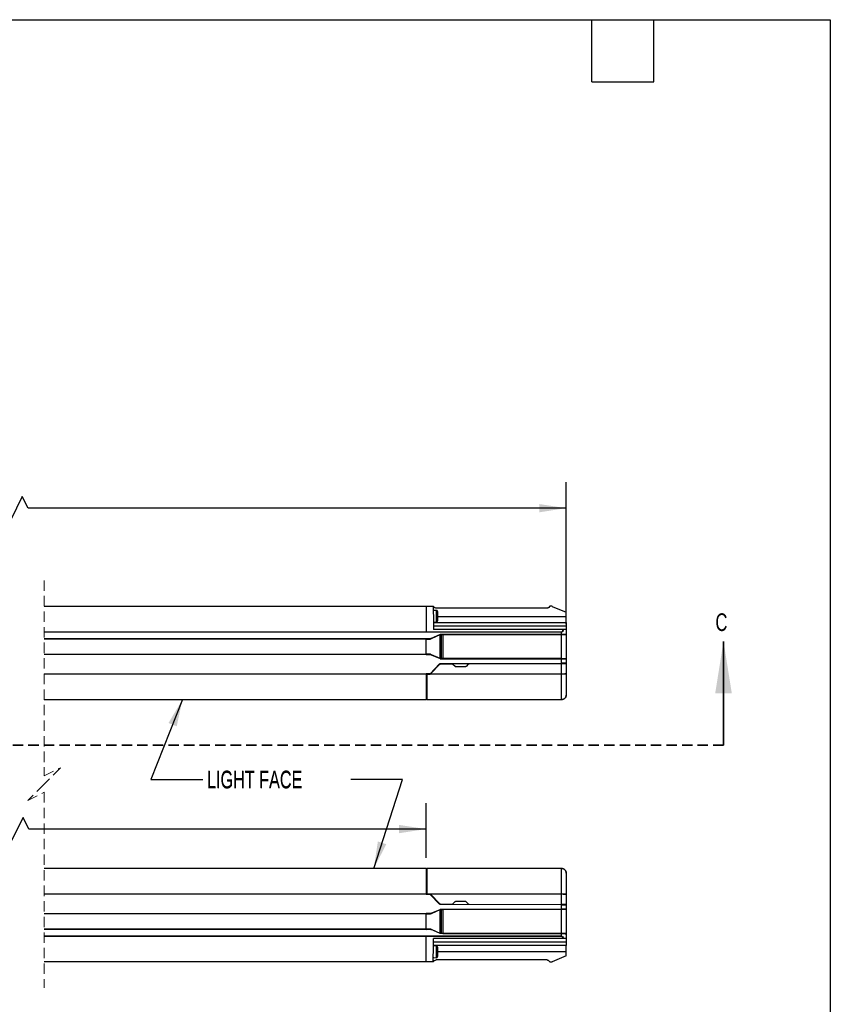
# Model space of a CAD drawing. Header units: millimetres. Extents: x 22 to 1168, y 22 to 733.
# Tile 10 of 10: x 608 to 956, y 312 to 733. Entities that reach past the tile are written whole.
import ezdxf

# ---------------------------------------------------------------- set-up
doc = ezdxf.new("R2010")
doc.units = ezdxf.units.MM
doc.header["$LTSCALE"] = 3.5
doc.linetypes.add('HIDDEN', pattern=[1.905, 1.27, -0.635])
doc.layers.add('DIMENSIONS', color=140, linetype='Continuous', lineweight=25)
doc.layers.add('TEXT', color=140, linetype='Continuous', lineweight=25)
doc.styles.add('SLDTEXTSTYLE0', font='TXT', dxfattribs={"width": 0.7})
doc.dimstyles.new('SLDDIMSTYLE0', dxfattribs={"dimtxt": 7.553027, "dimasz": 11.557, "dimexe": 0, "dimexo": 0.0625, "dimgap": 1.888257, "dimtad": 0, "dimtih": 1, "dimtoh": 1, "dimrnd": 1e-09, "dimzin": 12, "dimdsep": 46, "dimtxsty": 'SLDTEXTSTYLE0', "dimsah": 1, "dimcen": 0.09, "dimadec": 0, "dimazin": 3, "dimtfac": 1, "dimtofl": 0, "dimtmove": 0, "dimatfit": 3, "dimfxl": 0, "dimfrac": 2, "dimtolj": 1, "dimtzin": 12, "dimarcsym": 0})
doc.dimstyles.new('SLDDIMSTYLE2', dxfattribs={"dimtxt": 0.18, "dimasz": 11.557, "dimexe": 0, "dimexo": 0.0625, "dimgap": 0, "dimtad": 0, "dimtih": 1, "dimtoh": 1, "dimdec": 0, "dimrnd": 1e-09, "dimzin": 0, "dimdsep": 46, "dimtxsty": 'Standard', "dimsah": 1, "dimcen": 0.09, "dimadec": 0, "dimazin": 0, "dimtfac": 11.557, "dimtdec": 0, "dimtofl": 0, "dimtmove": 0, "dimatfit": 3, "dimfxl": 0, "dimfrac": 2, "dimtolj": 1, "dimtzin": 0, "dimarcsym": 0})

# ---------------------------------------------------------------- blocks, each defined once
blk = doc.blocks.new('_D_1')
at = {"layer": 'DIMENSIONS'}
for p, q in [((396.63, 477.48), (396.63, 535.37)), ((842.51, 474.64), (842.51, 535.37)), ((609.5, 529.19), (604.56, 519.32)), ((611.97, 524.26), (609.5, 529.19)), ((396.63, 524.26), (474.07, 524.26)), ((602.1, 524.26), (515.15, 524.26)), ((604.56, 519.32), (602.1, 524.26)), ((842.51, 524.26), (611.97, 524.26))]:
    blk.add_line(p, q, dxfattribs=at)
for points in [[(396.63, 524.26), (408.19, 522.48), (408.19, 526.03)], [(842.51, 524.26), (830.95, 526.03), (830.95, 522.48)]]:
    blk.add_solid(points, dxfattribs=at)
at = {"layer": 'DIMENSIONS', "char_height": 7.408, "attachment_point": 1, "style": 'SLDTEXTSTYLE0'}
for s, insert in [('1974.0', (477.1, 533.81)), ('[77.71]', (475.76, 521.8))]:
    blk.add_mtext(s, dxfattribs=dict(at, insert=insert))
blk = doc.blocks.new('_D_2')
at = {"layer": 'DIMENSIONS'}
for p, q in [((456.63, 374.48), (456.63, 397.96)), ((782.51, 374.48), (782.51, 397.96)), ((609.88, 391.79), (604.94, 381.91)), ((612.35, 386.85), (609.88, 391.79)), ((456.63, 386.85), (510.01, 386.85)), ((602.48, 386.85), (551.09, 386.85)), ((604.94, 381.91), (602.48, 386.85)), ((782.51, 386.85), (612.35, 386.85))]:
    blk.add_line(p, q, dxfattribs=at)
for points in [[(456.63, 386.85), (468.19, 385.07), (468.19, 388.63)], [(782.51, 386.85), (770.95, 388.63), (770.95, 385.07)]]:
    blk.add_solid(points, dxfattribs=at)
at = {"layer": 'DIMENSIONS', "char_height": 7.408, "attachment_point": 1, "style": 'SLDTEXTSTYLE0'}
for s, insert in [('1854.0', (513.05, 396.4)), ('[72.99]', (511.7, 384.39))]:
    blk.add_mtext(s, dxfattribs=dict(at, insert=insert))

msp = doc.modelspace()

# ---------------------------------------------------------------- linework, layer by layer
at = {"color": 7, "linetype": 'HIDDEN', "lineweight": 18}
for p, q in [((618.896, 493.347), (618.896, 409.635)), ((618.896, 409.635), (625.896, 413.135)), ((625.896, 413.135), (618.896, 406.135)), ((618.896, 406.135), (611.896, 399.135)), ((611.896, 399.135), (618.896, 402.635)), ((618.896, 402.635), (618.896, 318.922))]:
    msp.add_line(p, q, dxfattribs=at)
for p, q in [((618.896, 482.235), (782.509, 482.235)), ((782.509, 482.16), (618.896, 482.16)), ((782.509, 482.159), (782.509, 482.235)), ((785.574, 482.159), (782.509, 482.159)), ((782.509, 482.159), (782.509, 471.253)), ((834.345, 481.485), (786.872, 481.485)), ((835.436, 482.161), (835.052, 481.778)), ((836.459, 482.235), (835.613, 482.235)), ((836.555, 482.215), (842.509, 479.735)), ((786.924, 480.496), (785.764, 480.486)), ((787.587, 477.889), (842.509, 477.889)), ((842.509, 477.889), (842.509, 479.735)), ((842.509, 475.235), (842.509, 477.889)), ((785.634, 475.235), (842.509, 475.235)), ((842.509, 473.735), (785.647, 473.735)), ((841.275, 472.235), (785.66, 472.235)), ((785.808, 475.486), (786.968, 475.496)), ((841.409, 472.235), (841.275, 472.235)), ((842.509, 472.235), (841.409, 472.235)), ((842.509, 475.235), (842.509, 473.735)), ((842.509, 473.735), (842.509, 472.235)), ((842.509, 472.235), (842.509, 470.197)), ((618.896, 471.254), (782.509, 471.254)), ((782.509, 471.215), (618.896, 471.215)), ((618.896, 468.435), (782.509, 468.435)), ((782.509, 468.185), (618.896, 468.185)), ((782.509, 471.253), (782.509, 471.215)), ((840.509, 471.215), (782.509, 471.215)), ((782.509, 468.505), (784.732, 468.466)), ((782.509, 468.437), (782.509, 468.505)), ((782.509, 468.437), (782.509, 468.185)), ((784.2, 468.226), (782.509, 468.255)), ((782.509, 468.233), (784.204, 468.203)), ((782.509, 461.793), (782.509, 468.177)), ((784.204, 468.203), (784.2, 468.226)), ((788.509, 470.143), (784.732, 468.466)), ((784.757, 468.444), (788.509, 470.108)), ((788.507, 459.862), (788.507, 470.107)), ((840.509, 470.197), (788.509, 470.197)), ((788.509, 470.197), (788.509, 470.143)), ((788.509, 470.11), (788.509, 470.143)), ((788.509, 470.13), (789.128, 470.119)), ((788.509, 470.11), (788.509, 470.11)), ((788.509, 470.11), (788.509, 470.108)), ((789.128, 459.85), (789.128, 470.119)), ((789.694, 470.115), (840.509, 470.115)), ((789.694, 470.115), (789.694, 459.854)), ((840.509, 471.254), (840.509, 471.215)), ((840.509, 470.197), (840.509, 471.215)), ((840.509, 470.197), (840.509, 470.115)), ((840.509, 470.115), (842.509, 470.128)), ((840.509, 459.854), (840.509, 470.115)), ((842.509, 470.197), (842.509, 470.128)), ((842.509, 470.128), (842.509, 459.841)), ((618.896, 461.785), (782.509, 461.785)), ((782.509, 461.535), (618.896, 461.535)), ((782.509, 461.785), (782.509, 461.532)), ((784.204, 461.766), (782.509, 461.736)), ((782.509, 461.715), (784.2, 461.744)), ((782.509, 461.465), (782.509, 461.533)), ((784.732, 461.503), (782.509, 461.465)), ((784.204, 461.766), (784.2, 461.744)), ((784.732, 461.503), (788.509, 459.826)), ((788.509, 459.862), (784.757, 461.526)), ((788.509, 459.86), (788.509, 459.862)), ((788.509, 459.86), (788.509, 459.86)), ((788.509, 459.826), (788.509, 459.86)), ((789.128, 459.85), (788.509, 459.839)), ((788.509, 459.772), (788.509, 459.826)), ((788.509, 459.772), (840.509, 459.772)), ((840.509, 459.854), (789.694, 459.854)), ((840.509, 459.854), (840.509, 459.772)), ((840.509, 459.854), (842.509, 459.841)), ((840.509, 457.917), (840.509, 459.772)), ((842.509, 459.841), (842.509, 459.772)), ((842.509, 459.772), (842.509, 457.917)), ((784.116, 453.235), (788.24, 457.515)), ((784.179, 453.335), (788.23, 457.538)), ((784.433, 453.31), (788.443, 457.438)), ((788.24, 457.515), (788.23, 457.538)), ((788.588, 457.691), (840.509, 457.917)), ((788.588, 457.691), (788.597, 457.669)), ((788.597, 457.669), (840.509, 457.895)), ((788.621, 457.514), (793.639, 457.536)), ((794.914, 456.506), (794.031, 457.379)), ((799.051, 456.28), (795.466, 456.28)), ((800.508, 457.409), (799.605, 456.509)), ((800.898, 457.568), (840.509, 457.741)), ((840.509, 457.917), (840.509, 457.895)), ((840.509, 457.895), (840.759, 457.899)), ((840.509, 453.253), (840.509, 457.741)), ((842.509, 457.874), (842.509, 457.917)), ((842.509, 457.749), (842.509, 453.389)), ((618.896, 453.254), (782.509, 453.254)), ((782.509, 453.215), (618.896, 453.215)), ((784.179, 453.335), (782.509, 453.335)), ((782.509, 453.254), (782.509, 453.335)), ((782.509, 453.326), (784.183, 453.326)), ((782.509, 453.254), (782.509, 453.215)), ((782.509, 453.215), (782.509, 442.31)), ((782.509, 452.463), (782.759, 452.463)), ((782.509, 451.532), (782.759, 451.532)), ((782.759, 452.985), (782.759, 443.353)), ((783.009, 453.235), (782.914, 453.216)), ((840.509, 453.216), (782.914, 453.216)), ((783.009, 453.235), (784.253, 453.235)), ((784.179, 453.335), (784.183, 453.326)), ((784.349, 453.253), (784.253, 453.235)), ((784.349, 453.253), (840.509, 453.253)), ((840.509, 453.253), (840.509, 453.216)), ((840.509, 442.31), (840.509, 453.216)), ((842.509, 453.389), (842.509, 444.235)), ((782.759, 448.531), (782.509, 448.531)), ((782.759, 443.962), (782.509, 443.962)), ((782.759, 443.353), (782.777, 442.31)), ((618.896, 442.31), (782.509, 442.31)), ((782.509, 442.235), (618.896, 442.235)), ((782.509, 442.31), (782.509, 442.235)), ((782.777, 442.31), (840.509, 442.31)), ((840.509, 442.235), (782.779, 442.235)), ((840.509, 442.31), (840.509, 442.235)), ((618.896, 370.035), (782.509, 370.035)), ((782.509, 369.96), (618.896, 369.96)), ((782.509, 370.035), (782.509, 369.96)), ((782.509, 369.96), (782.509, 359.054)), ((782.759, 368.307), (782.509, 368.307)), ((782.777, 369.959), (782.759, 368.917)), ((782.759, 368.917), (782.759, 359.285)), ((840.509, 369.959), (782.777, 369.959)), ((782.779, 370.035), (840.509, 370.035)), ((840.509, 370.035), (840.509, 369.959)), ((840.509, 359.053), (840.509, 369.959)), ((842.509, 368.035), (842.509, 358.88)), ((782.759, 363.739), (782.509, 363.739)), ((618.896, 359.054), (782.509, 359.054)), ((782.509, 359.015), (618.896, 359.015)), ((782.509, 360.737), (782.759, 360.737)), ((782.509, 359.806), (782.759, 359.806)), ((782.509, 359.054), (782.509, 359.015)), ((782.509, 358.934), (782.509, 359.015)), ((782.509, 358.943), (784.183, 358.943)), ((784.179, 358.934), (782.509, 358.934)), ((782.914, 359.053), (783.009, 359.035)), ((782.914, 359.053), (840.509, 359.053)), ((784.253, 359.035), (783.009, 359.035)), ((784.116, 359.035), (788.24, 354.754)), ((784.183, 358.943), (784.179, 358.934)), ((784.179, 358.934), (788.23, 354.731)), ((784.253, 359.035), (784.349, 359.016)), ((840.509, 359.016), (784.349, 359.016)), ((788.443, 354.831), (784.433, 358.959)), ((840.509, 359.053), (840.509, 359.016)), ((840.509, 354.529), (840.509, 359.016)), ((842.509, 358.88), (842.509, 354.52)), ((788.23, 354.731), (788.24, 354.754)), ((788.597, 354.601), (788.588, 354.578)), ((840.509, 354.352), (788.588, 354.578)), ((840.509, 354.374), (788.597, 354.601)), ((788.621, 354.755), (793.639, 354.733)), ((794.031, 354.89), (794.914, 355.763)), ((795.466, 355.989), (799.051, 355.989)), ((799.605, 355.761), (800.508, 354.86)), ((800.898, 354.702), (840.509, 354.529)), ((840.509, 354.374), (840.509, 354.352)), ((840.759, 354.37), (840.509, 354.374)), ((840.509, 352.497), (840.509, 354.352)), ((842.509, 354.352), (842.509, 354.395)), ((842.509, 354.352), (842.509, 352.497)), ((618.896, 350.735), (782.509, 350.735)), ((782.509, 350.485), (618.896, 350.485)), ((782.509, 350.805), (784.732, 350.766)), ((782.509, 350.737), (782.509, 350.805)), ((782.509, 350.737), (782.509, 350.485)), ((784.2, 350.526), (782.509, 350.555)), ((782.509, 350.533), (784.204, 350.503)), ((782.509, 344.092), (782.509, 350.477)), ((784.204, 350.503), (784.2, 350.526)), ((784.732, 350.766), (788.509, 352.443)), ((784.757, 350.744), (788.509, 352.408)), ((788.507, 342.162), (788.507, 352.407)), ((788.509, 352.497), (840.509, 352.497)), ((788.509, 352.497), (788.509, 352.443)), ((788.509, 352.41), (788.509, 352.443)), ((788.509, 352.43), (789.128, 352.419)), ((788.509, 352.41), (788.509, 352.41)), ((788.509, 352.41), (788.509, 352.408)), ((789.128, 342.15), (789.128, 352.419)), ((840.509, 352.415), (789.694, 352.415)), ((789.694, 352.415), (789.694, 342.154)), ((840.509, 352.497), (840.509, 352.415)), ((842.509, 352.428), (840.509, 352.415)), ((840.509, 342.154), (840.509, 352.415)), ((842.509, 352.428), (842.509, 352.497)), ((842.509, 352.428), (842.509, 342.141)), ((618.896, 344.085), (782.509, 344.085)), ((782.509, 343.835), (618.896, 343.835)), ((782.509, 344.085), (782.509, 343.832)), ((784.204, 344.066), (782.509, 344.036)), ((782.509, 344.015), (784.2, 344.044)), ((782.509, 343.765), (782.509, 343.833)), ((784.732, 343.803), (782.509, 343.765)), ((784.204, 344.066), (784.2, 344.044)), ((788.509, 342.126), (784.732, 343.803)), ((788.509, 342.162), (784.757, 343.826)), ((788.509, 342.16), (788.509, 342.162)), ((788.509, 342.16), (788.509, 342.16)), ((788.509, 342.126), (788.509, 342.16)), ((789.128, 342.15), (788.509, 342.139)), ((788.509, 342.072), (788.509, 342.126)), ((840.509, 342.072), (788.509, 342.072)), ((789.694, 342.154), (840.509, 342.154)), ((840.509, 342.154), (840.509, 342.072)), ((842.509, 342.141), (840.509, 342.154)), ((840.509, 341.054), (840.509, 342.072)), ((842.509, 342.072), (842.509, 342.141)), ((842.509, 342.072), (842.509, 340.035)), ((618.896, 341.054), (782.509, 341.054)), ((782.509, 341.015), (618.896, 341.015)), ((782.509, 341.054), (782.509, 341.016)), ((782.509, 330.11), (782.509, 341.016)), ((785.647, 338.535), (842.509, 338.535)), ((841.275, 340.035), (785.66, 340.035)), ((840.509, 341.054), (840.509, 341.015)), ((841.409, 340.035), (841.275, 340.035)), ((842.509, 340.035), (841.409, 340.035)), ((842.509, 340.035), (842.509, 338.535)), ((842.509, 338.535), (842.509, 337.035)), ((842.509, 337.035), (785.634, 337.035)), ((786.968, 336.773), (785.808, 336.783)), ((787.587, 334.381), (842.509, 334.381)), ((842.509, 334.381), (842.509, 337.035)), ((842.509, 332.535), (842.509, 334.381)), ((618.896, 330.11), (782.509, 330.11)), ((782.509, 330.035), (618.896, 330.035)), ((782.509, 330.11), (785.574, 330.11)), ((782.509, 330.035), (782.509, 330.11)), ((785.573, 330.035), (782.509, 330.035)), ((785.764, 331.784), (786.924, 331.773)), ((834.345, 330.785), (786.872, 330.785)), ((835.052, 330.492), (835.436, 330.108)), ((835.613, 330.035), (836.459, 330.035)), ((842.509, 332.535), (836.555, 330.054))]:
    msp.add_line(p, q)
at = {"color": 7, "linetype": 'Continuous', "lineweight": 35}
msp.add_line((909.916, 422.77), (909.916, 467.22), dxfattribs=at)
at = {"color": 7, "linetype": 'HIDDEN', "lineweight": 35}
msp.add_line((909.916, 422.77), (213.879, 422.77), dxfattribs=at)
at = {"flags": 128}
for points in [[(782.509, 482.235), (784.225, 482.235), (785.573, 482.235)], [(785.574, 482.159), (785.593, 479.993), (785.614, 477.577), (785.636, 474.972), (785.66, 472.235)], [(786.968, 475.496), (786.966, 475.686), (786.961, 476.228), (786.954, 477.039), (786.946, 477.996), (786.938, 478.953), (786.93, 479.764), (786.926, 480.306), (786.924, 480.496), (786.924, 480.496)], [(787.444, 475.857), (787.442, 476.02), (787.438, 476.485), (787.432, 477.18), (787.425, 478), (787.418, 478.82), (787.412, 479.515), (787.408, 479.98), (787.406, 480.143), (787.406, 480.143)], [(787.599, 476.502), (787.598, 476.616), (787.595, 476.941), (787.591, 477.428), (787.586, 478.002), (787.581, 478.576), (787.577, 479.062), (787.574, 479.387), (787.573, 479.501)], [(782.509, 471.253), (811.509, 471.254), (840.509, 471.254)], [(840.509, 457.741), (841.334, 457.744), (842.057, 457.747), (842.402, 457.749), (842.509, 457.749)], [(842.509, 354.52), (842.331, 354.521), (841.776, 354.523), (841.156, 354.526), (840.509, 354.529)], [(782.509, 341.054), (782.526, 341.054), (782.671, 341.054), (783.083, 341.054), (784.66, 341.054), (790.819, 341.054), (811.509, 341.054), (816.744, 341.054), (826.009, 341.052), (840.509, 341.054)], [(840.509, 341.015), (811.509, 341.016), (782.509, 341.016)], [(785.574, 330.11), (785.593, 332.279), (785.614, 334.687), (785.636, 337.293), (785.66, 340.035)], [(786.924, 331.773), (786.926, 331.964), (786.93, 332.506), (786.938, 333.317), (786.946, 334.273), (786.954, 335.23), (786.961, 336.041), (786.966, 336.583), (786.968, 336.773)], [(787.406, 332.126), (787.408, 332.289), (787.412, 332.754), (787.418, 333.449), (787.425, 334.269), (787.432, 335.089), (787.438, 335.784), (787.442, 336.249), (787.444, 336.412)], [(787.573, 332.768), (787.574, 332.882), (787.577, 333.207), (787.581, 333.694), (787.586, 334.268), (787.591, 334.842), (787.595, 335.328), (787.598, 335.653), (787.599, 335.768), (787.599, 335.768)]]:
    msp.add_lwpolyline(points, dxfattribs=at)
for centre, radius, start, end in [((785.766, 480.286), 0.2, 90.49472, 152.15586), ((786.928, 479.996), 0.5, 17.10699, 90.49501), ((780.213, 477.931), 7.526, 12.04592, 17.09329), ((780.241, 477.937), 7.497, 343.89618, 348.96273), ((785.806, 475.686), 0.2, 208.86429, 270.49209), ((786.963, 475.996), 0.5, 270.50478, 343.89564), ((788.622, 457.264), 0.25, 90.25178, 135.83166), ((784.253, 453.485), 0.251, 292.42563, 315.79141), ((784.253, 358.784), 0.251, 44.21547, 67.56748), ((788.622, 355.005), 0.25, 224.17224, 269.74432), ((785.806, 336.583), 0.2, 89.5069, 151.14031), ((786.963, 336.273), 0.5, 16.10231, 89.49727), ((780.242, 334.333), 7.496, 11.03709, 16.1043), ((785.766, 331.983), 0.2, 207.84867, 269.50431), ((786.928, 332.273), 0.5, 269.50706, 342.89094), ((780.214, 334.338), 7.525, 342.90658, 347.95454)]:
    msp.add_arc(centre, radius, start, end)
for points, knots in [([(785.573, 482.235), (785.573, 482.233), (785.573, 482.226), (785.573, 482.212), (785.574, 482.188), (785.574, 482.17), (785.574, 482.159)], [0, 0, 0, 0, 0.0657469, 0.2603173, 0.5758651, 1, 1, 1, 1]), ([(786.872, 481.485), (786.728, 481.497), (786.435, 481.523), (785.948, 481.749), (785.714, 482.052), (785.573, 482.235)], [0, 0, 0, 0, 0.276548, 0.5626573, 1, 1, 1, 1]), ([(835.052, 481.778), (834.935, 481.685), (834.725, 481.519), (834.461, 481.495), (834.345, 481.485)], [0, 0, 0, 0, 0.5600271, 1, 1, 1, 1]), ([(835.613, 482.235), (835.576, 482.23), (835.509, 482.223), (835.458, 482.18), (835.436, 482.161)], [0, 0, 0, 0, 0.5599311, 1, 1, 1, 1]), ([(836.555, 482.215), (836.538, 482.222), (836.507, 482.233), (836.474, 482.234), (836.459, 482.235)], [0, 0, 0, 0, 0.5599685, 1, 1, 1, 1]), ([(840.509, 471.254), (840.537, 471.256), (840.591, 471.261), (840.692, 471.308), (840.837, 471.432), (841.056, 471.744), (841.187, 472.039), (841.275, 472.235)], [0, 0, 0, 0, 0.0635422, 0.1261077, 0.2527249, 0.503388, 1, 1, 1, 1]), ([(841.409, 472.235), (841.272, 471.963), (841.091, 471.604), (840.769, 471.302), (840.615, 471.226), (840.543, 471.219), (840.509, 471.215)], [0, 0, 0, 0, 0.6409252, 0.8464354, 0.9278142, 1, 1, 1, 1]), ([(784.732, 468.466), (784.606, 468.411), (784.457, 468.344), (784.292, 468.269), (784.246, 468.248), (784.219, 468.235), (784.206, 468.229), (784.201, 468.226), (784.2, 468.226)], [0, 0, 0, 0, 0.7073634, 0.8368175, 0.9293918, 0.9693345, 0.9925128, 1, 1, 1, 1]), ([(784.204, 468.203), (784.206, 468.204), (784.211, 468.205), (784.224, 468.211), (784.253, 468.223), (784.302, 468.244), (784.473, 468.318), (784.627, 468.386), (784.757, 468.444)], [0, 0, 0, 0, 0.0071308, 0.0300052, 0.0700553, 0.1630573, 0.2933394, 1, 1, 1, 1]), ([(789.128, 470.119), (789.226, 470.118), (789.415, 470.115), (789.603, 470.115), (789.694, 470.115)], [0, 0, 0, 0, 0.5217716, 1, 1, 1, 1]), ([(842.509, 470.197), (842.45, 470.201), (842.206, 470.219), (841.755, 470.209), (841.147, 470.208), (840.725, 470.201), (840.509, 470.197)], [0, 0, 0, 0, 0.0890304, 0.3665837, 0.6764114, 1, 1, 1, 1]), ([(784.2, 461.744), (784.201, 461.743), (784.206, 461.74), (784.219, 461.734), (784.246, 461.721), (784.292, 461.7), (784.457, 461.625), (784.606, 461.559), (784.732, 461.503)], [0, 0, 0, 0, 0.0074847, 0.0305735, 0.0706123, 0.1631981, 0.2925691, 1, 1, 1, 1]), ([(784.757, 461.526), (784.627, 461.583), (784.473, 461.651), (784.302, 461.725), (784.253, 461.746), (784.224, 461.758), (784.212, 461.764), (784.206, 461.766), (784.204, 461.766)], [0, 0, 0, 0, 0.7066585, 0.8370339, 0.9300359, 0.9699948, 0.9928692, 1, 1, 1, 1]), ([(789.694, 459.854), (789.58, 459.854), (789.391, 459.854), (789.203, 459.851), (789.128, 459.85)], [0, 0, 0, 0, 0.6029343, 1, 1, 1, 1]), ([(840.509, 459.772), (840.784, 459.767), (841.3, 459.758), (841.93, 459.761), (842.323, 459.754), (842.473, 459.769), (842.509, 459.772)], [0, 0, 0, 0, 0.4121311, 0.773605, 0.9460147, 1, 1, 1, 1]), ([(788.23, 457.538), (788.289, 457.586), (788.394, 457.672), (788.529, 457.685), (788.588, 457.691)], [0, 0, 0, 0, 0.5599787, 1, 1, 1, 1]), ([(788.24, 457.515), (788.299, 457.564), (788.404, 457.65), (788.538, 457.663), (788.597, 457.669)], [0, 0, 0, 0, 0.560079, 1, 1, 1, 1]), ([(794.031, 457.379), (793.966, 457.429), (793.85, 457.519), (793.704, 457.531), (793.639, 457.536)], [0, 0, 0, 0, 0.555425, 1, 1, 1, 1]), ([(795.466, 456.28), (795.35, 456.293), (795.144, 456.317), (794.985, 456.448), (794.914, 456.506)], [0, 0, 0, 0, 0.5578292, 1, 1, 1, 1]), ([(799.605, 456.509), (799.514, 456.436), (799.35, 456.307), (799.143, 456.288), (799.051, 456.28)], [0, 0, 0, 0, 0.5578926, 1, 1, 1, 1]), ([(800.898, 457.568), (800.815, 457.558), (800.669, 457.542), (800.557, 457.449), (800.508, 457.409)], [0, 0, 0, 0, 0.5650541, 1, 1, 1, 1]), ([(842.509, 457.917), (842.45, 457.922), (842.206, 457.939), (841.755, 457.93), (841.147, 457.928), (840.725, 457.921), (840.509, 457.917)], [0, 0, 0, 0, 0.0890305, 0.3665838, 0.6764114, 1, 1, 1, 1]), ([(782.914, 453.216), (782.892, 453.205), (782.848, 453.182), (782.799, 453.125), (782.765, 453.059), (782.761, 453.009), (782.759, 452.985)], [0, 0, 0, 0, 0.24990145, 0.49999028, 0.75004176, 1, 1, 1, 1]), ([(840.509, 453.253), (840.719, 453.255), (841.144, 453.258), (841.662, 453.28), (842.049, 453.302), (842.27, 453.33), (842.427, 453.337), (842.491, 453.377), (842.509, 453.389)], [0, 0, 0, 0, 0.3133787, 0.6324268, 0.7738595, 0.8894108, 0.9678307, 1, 1, 1, 1]), ([(842.509, 453.389), (842.491, 453.373), (842.43, 453.32), (842.258, 453.302), (842.019, 453.262), (841.609, 453.234), (841.101, 453.216), (840.695, 453.216), (840.509, 453.216)], [0, 0, 0, 0, 0.0347167, 0.1183626, 0.2449439, 0.3991145, 0.7241655, 1, 1, 1, 1]), ([(840.509, 442.31), (840.646, 442.318), (840.918, 442.335), (841.306, 442.459), (841.66, 442.647), (842.055, 442.973), (842.424, 443.502), (842.481, 443.993), (842.509, 444.235)], [0, 0, 0, 0, 0.13358333, 0.26528344, 0.39499202, 0.52232657, 0.76543695, 1, 1, 1, 1]), ([(842.509, 444.235), (842.499, 444.081), (842.48, 443.792), (842.307, 443.307), (842.023, 442.89), (841.642, 442.569), (841.282, 442.376), (840.9, 442.257), (840.638, 442.242), (840.509, 442.235)], [0, 0, 0, 0, 0.1464193, 0.2766451, 0.4876899, 0.6204575, 0.7500856, 0.8766028, 1, 1, 1, 1]), ([(841.959, 442.912), (841.958, 442.91), (841.885, 442.8), (841.65, 442.654), (841.309, 442.457), (840.917, 442.335), (840.646, 442.319), (840.509, 442.31)], [0, 0, 0, 0, 0.00320553, 0.24620627, 0.49374012, 0.74507276, 1, 1, 1, 1]), ([(782.779, 442.235), (782.779, 442.236), (782.778, 442.243), (782.778, 442.257), (782.778, 442.281), (782.777, 442.3), (782.777, 442.31)], [0, 0, 0, 0, 0.0658272, 0.2603521, 0.5759184, 1, 1, 1, 1]), ([(782.777, 369.959), (782.777, 369.97), (782.778, 369.988), (782.778, 370.012), (782.778, 370.026), (782.779, 370.033), (782.779, 370.035)], [0, 0, 0, 0, 0.4240816, 0.7396479, 0.9341728, 1, 1, 1, 1]), ([(840.509, 370.035), (840.638, 370.027), (840.899, 370.013), (841.282, 369.893), (841.642, 369.7), (842.023, 369.38), (842.307, 368.963), (842.48, 368.478), (842.499, 368.188), (842.509, 368.035)], [0, 0, 0, 0, 0.1232811, 0.2497696, 0.3794447, 0.5123089, 0.7231295, 0.8534116, 1, 1, 1, 1]), ([(842.509, 368.035), (842.481, 368.276), (842.424, 368.767), (842.055, 369.296), (841.66, 369.622), (841.306, 369.81), (840.918, 369.935), (840.646, 369.951), (840.509, 369.959)], [0, 0, 0, 0, 0.234564, 0.4776741, 0.6050085, 0.734717, 0.8664169, 1, 1, 1, 1]), ([(782.759, 359.285), (782.761, 359.26), (782.765, 359.211), (782.799, 359.144), (782.848, 359.087), (782.892, 359.065), (782.914, 359.053)], [0, 0, 0, 0, 0.2496531, 0.4994734, 0.7496829, 1, 1, 1, 1]), ([(840.509, 359.053), (840.642, 359.053), (840.9, 359.052), (841.369, 359.038), (841.856, 359.019), (842.241, 358.962), (842.453, 358.935), (842.496, 358.893), (842.509, 358.88)], [0, 0, 0, 0, 0.1974714, 0.3823262, 0.6975452, 0.912767, 0.9732347, 1, 1, 1, 1]), ([(842.509, 358.88), (842.491, 358.892), (842.427, 358.932), (842.27, 358.939), (842.049, 358.968), (841.662, 358.989), (841.144, 359.011), (840.72, 359.014), (840.509, 359.016)], [0, 0, 0, 0, 0.0321693, 0.1105892, 0.2261406, 0.3675731, 0.6865916, 1, 1, 1, 1]), ([(788.588, 354.578), (788.512, 354.588), (788.377, 354.604), (788.275, 354.692), (788.23, 354.731)], [0, 0, 0, 0, 0.5599582, 1, 1, 1, 1]), ([(788.597, 354.601), (788.522, 354.61), (788.387, 354.627), (788.285, 354.715), (788.24, 354.754)], [0, 0, 0, 0, 0.5600062, 1, 1, 1, 1]), ([(793.639, 354.733), (793.722, 354.742), (793.868, 354.757), (793.982, 354.85), (794.031, 354.89)], [0, 0, 0, 0, 0.5649959, 1, 1, 1, 1]), ([(794.914, 355.763), (795.005, 355.834), (795.169, 355.962), (795.375, 355.981), (795.466, 355.989)], [0, 0, 0, 0, 0.5579053, 1, 1, 1, 1]), ([(799.051, 355.989), (799.167, 355.976), (799.375, 355.952), (799.535, 355.819), (799.605, 355.761)], [0, 0, 0, 0, 0.5579062, 1, 1, 1, 1]), ([(800.508, 354.86), (800.572, 354.81), (800.688, 354.72), (800.833, 354.707), (800.898, 354.702)], [0, 0, 0, 0, 0.5554725, 1, 1, 1, 1]), ([(840.509, 354.352), (840.784, 354.347), (841.3, 354.338), (841.93, 354.341), (842.323, 354.334), (842.473, 354.348), (842.509, 354.352)], [0, 0, 0, 0, 0.4121311, 0.773605, 0.9460147, 1, 1, 1, 1]), ([(784.732, 350.766), (784.606, 350.711), (784.457, 350.644), (784.292, 350.569), (784.246, 350.548), (784.219, 350.535), (784.206, 350.529), (784.201, 350.526), (784.2, 350.526)], [0, 0, 0, 0, 0.7074316, 0.8368022, 0.9293851, 0.9694265, 0.9925154, 1, 1, 1, 1]), ([(784.204, 350.503), (784.206, 350.504), (784.212, 350.505), (784.224, 350.511), (784.253, 350.523), (784.302, 350.544), (784.473, 350.618), (784.627, 350.686), (784.757, 350.744)], [0, 0, 0, 0, 0.0071308, 0.030003, 0.069962, 0.1629666, 0.2933399, 1, 1, 1, 1]), ([(789.128, 352.419), (789.226, 352.418), (789.415, 352.415), (789.603, 352.415), (789.694, 352.415)], [0, 0, 0, 0, 0.5218266, 1, 1, 1, 1]), ([(842.509, 352.497), (842.45, 352.501), (842.206, 352.519), (841.755, 352.509), (841.147, 352.508), (840.725, 352.501), (840.509, 352.497)], [0, 0, 0, 0, 0.0890305, 0.3665838, 0.6764114, 1, 1, 1, 1]), ([(784.2, 344.044), (784.201, 344.043), (784.206, 344.04), (784.219, 344.034), (784.246, 344.021), (784.292, 344), (784.457, 343.925), (784.606, 343.859), (784.732, 343.803)], [0, 0, 0, 0, 0.0074872, 0.0306682, 0.0706108, 0.1631848, 0.292636, 1, 1, 1, 1]), ([(784.757, 343.826), (784.627, 343.883), (784.473, 343.951), (784.302, 344.025), (784.253, 344.046), (784.224, 344.058), (784.211, 344.064), (784.206, 344.066), (784.204, 344.066)], [0, 0, 0, 0, 0.706662, 0.8369443, 0.929944, 0.9699943, 0.992871, 1, 1, 1, 1]), ([(789.694, 342.154), (789.58, 342.154), (789.391, 342.154), (789.203, 342.151), (789.128, 342.15)], [0, 0, 0, 0, 0.6029761, 1, 1, 1, 1]), ([(840.509, 342.072), (840.784, 342.067), (841.3, 342.058), (841.93, 342.061), (842.323, 342.054), (842.473, 342.069), (842.509, 342.072)], [0, 0, 0, 0, 0.4121311, 0.773605, 0.9460147, 1, 1, 1, 1]), ([(840.509, 341.054), (840.543, 341.05), (840.615, 341.043), (840.769, 340.967), (841.091, 340.665), (841.272, 340.306), (841.409, 340.035)], [0, 0, 0, 0, 0.0721853, 0.1535238, 0.3590178, 1, 1, 1, 1]), ([(841.275, 340.035), (841.188, 340.226), (841.048, 340.533), (840.829, 340.862), (840.664, 340.981), (840.575, 341.011), (840.531, 341.014), (840.509, 341.015)], [0, 0, 0, 0, 0.4871026, 0.7844469, 0.8987997, 0.9501231, 1, 1, 1, 1]), ([(785.573, 330.035), (785.656, 330.153), (785.824, 330.394), (786.264, 330.703), (786.643, 330.754), (786.872, 330.785)], [0, 0, 0, 0, 0.2765269, 0.5626715, 1, 1, 1, 1]), ([(834.345, 330.785), (834.493, 330.767), (834.759, 330.737), (834.962, 330.567), (835.052, 330.492)], [0, 0, 0, 0, 0.55997008, 1, 1, 1, 1]), ([(835.436, 330.108), (835.465, 330.085), (835.518, 330.043), (835.584, 330.037), (835.613, 330.035)], [0, 0, 0, 0, 0.5601297, 1, 1, 1, 1]), ([(836.459, 330.035), (836.478, 330.036), (836.511, 330.038), (836.542, 330.049), (836.555, 330.054)], [0, 0, 0, 0, 0.5596987, 1, 1, 1, 1])]:
    msp.add_open_spline(points, degree=3, knots=knots)
at = {"color": 7, "linetype": 'Continuous', "lineweight": 35}
msp.add_solid([(909.916, 467.22), (906.36, 444.995), (913.472, 444.995)], dxfattribs=at)
at = {"layer": 'TEXT'}
for p, q in [((22.225, 733.425), (955.675, 733.425)), ((853.44, 706.755), (853.44, 733.425)), ((880.11, 706.755), (880.11, 733.425)), ((955.675, 733.425), (955.675, 22.225)), ((853.44, 706.755), (880.11, 706.755))]:
    msp.add_line(p, q, dxfattribs=at)

# ---------------------------------------------------------------- texts
at = {"color": 7, "linetype": 'Continuous', "insert": (906.467, 479.218), "char_height": 7.553, "attachment_point": 1, "style": 'SLDTEXTSTYLE0'}
msp.add_mtext('C', dxfattribs=at)
at = {"layer": 'DIMENSIONS', "char_height": 7.4083, "attachment_point": 1, "style": 'SLDTEXTSTYLE0'}
for insert in [(688.642, 411.883), (688.671, 411.646)]:
    msp.add_mtext('LIGHT FACE', dxfattribs=dict(at, insert=insert))

# ---------------------------------------------------------------- dimensions: what is measured, and where the dimension line sits
at = {"layer": 'DIMENSIONS'}
for base, p1, p2, text, picture, middle in [((842.509, 524.256), (396.635, 473.035), (842.509, 470.197), '1974.0\\P[77.71]', '_D_1', (494.608, 524.256)), ((782.509, 386.847), (456.635, 370.035), (782.509, 370.035), '1854.0\\P[72.99]', '_D_2', (530.554, 386.847))]:
    dim = msp.add_linear_dim(base=base, p1=p1, p2=p2, text=text, dimstyle='SLDDIMSTYLE0', dxfattribs=at)
    dim.commit()
    dim.dimension.update_dxf_attribs({"geometry": picture, "text_midpoint": middle, "dimtype": 160})

# ---------------------------------------------------------------- leaders
for points in [[(678.159, 442.31), (664.59, 408.049), (686.815, 408.049)], [(760.096, 369.96), (772.424, 408.049), (750.199, 408.049)]]:
    msp.add_leader(points, dimstyle='SLDDIMSTYLE2', dxfattribs=at)

doc.saveas('drawing.dxf')
